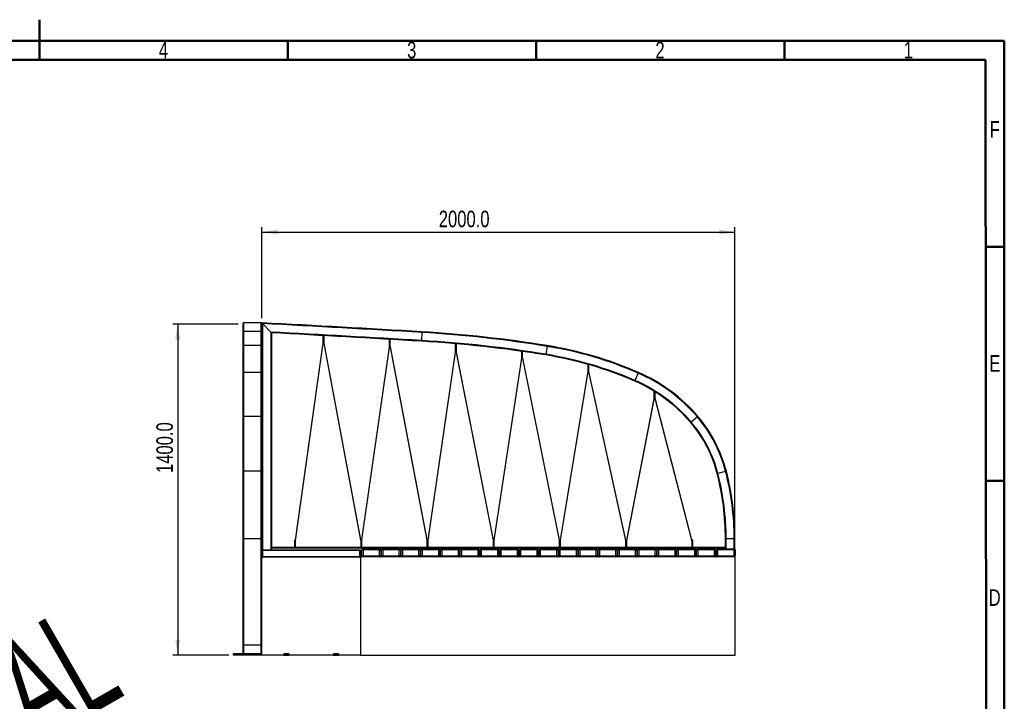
# Model space of a CAD drawing. Header units: millimetres. Extents: x 1 to 419, y 6 to 296.
# Tile 12 of 12: x 206 to 414, y 151 to 296. Entities that reach past the tile are written whole.
import ezdxf

# ---------------------------------------------------------------- set-up
doc = ezdxf.new("R2010")
doc.units = ezdxf.units.MM
doc.layers.add('FORMAT', color=7, linetype='Continuous')
doc.styles.add('SLDTEXTSTYLE0', font='TXT', dxfattribs={"width": 0.605})
doc.styles.add('SLDTEXTSTYLE1', font='TXT', dxfattribs={"width": 0.75})
doc.dimstyles.new('SLDDIMSTYLE0', dxfattribs={"dimtxt": 3.5, "dimasz": 3.302, "dimexe": 0, "dimexo": 0.0625, "dimgap": 0.875, "dimtad": 1, "dimdec": 1, "dimlfac": 20, "dimrnd": 1e-09, "dimzin": 4, "dimdsep": 46, "dimtxsty": 'SLDTEXTSTYLE1', "dimsah": 1, "dimcen": 0.09, "dimadec": 0, "dimazin": 1, "dimtfac": 1, "dimtdec": 1, "dimtofl": 0, "dimtmove": 0, "dimatfit": 3, "dimfxl": 0, "dimfrac": 2, "dimtolj": 1, "dimtzin": 12, "dimarcsym": 0})

# ---------------------------------------------------------------- blocks, each defined once
blk = doc.blocks.new('_D')
at = {"layer": 'FORMAT'}
for p, q in [((252.04, 231.16), (238.23, 231.16)), ((239.23, 231.16), (239.23, 161.16)), ((250.04, 161.16), (238.23, 161.16))]:
    blk.add_line(p, q, dxfattribs=at)
for points in [[(239.23, 231.16), (238.72, 227.86), (239.74, 227.86)], [(239.23, 161.16), (239.74, 164.46), (238.72, 164.46)]]:
    blk.add_solid(points, dxfattribs=at)
at = {"layer": 'FORMAT', "insert": (234.72, 199.66), "char_height": 3.5, "attachment_point": 1, "rotation": 90, "style": 'SLDTEXTSTYLE1'}
blk.add_mtext('1400.0', dxfattribs=at)
blk = doc.blocks.new('_D_1')
at = {"layer": 'FORMAT'}
for p, q in [((257.04, 232.43), (257.04, 251.61)), ((257.04, 250.61), (357.04, 250.61)), ((357.04, 186.62), (357.04, 251.61))]:
    blk.add_line(p, q, dxfattribs=at)
for points in [[(257.04, 250.61), (260.35, 250.1), (260.35, 251.12)], [(357.04, 250.61), (353.74, 251.12), (353.74, 250.1)]]:
    blk.add_solid(points, dxfattribs=at)
at = {"layer": 'FORMAT', "insert": (294.43, 255.12), "char_height": 3.5, "attachment_point": 1, "style": 'SLDTEXTSTYLE1'}
blk.add_mtext('2000.0', dxfattribs=at)

msp = doc.modelspace()

# ---------------------------------------------------------------- linework, layer by layer
at = {"color": 7, "linetype": 'Continuous', "lineweight": 50}
for p, q in [((210, 295.501), (210, 286.999)), ((6, 291), (414, 291)), ((210, 287), (210, 291)), ((262.5, 287), (262.5, 291)), ((315, 287), (315, 291)), ((367.5, 287), (367.5, 291)), ((414, 291), (414, 6)), ((10, 287), (410, 287)), ((410, 287), (410.328, 10)), ((410, 247.5), (414, 247.5)), ((410, 198), (414, 198))]:
    msp.add_line(p, q, dxfattribs=at)
at = {"color": 7, "linetype": 'Continuous', "lineweight": 25}
for p, q in [((253.0448, 231.3083), (253.0448, 231.2506)), ((253.0448, 231.3083), (253.0579, 231.3083)), ((253.0448, 229.4037), (253.0448, 231.2506)), ((253.1948, 229.5534), (253.1948, 231.4083)), ((256.8948, 231.4083), (253.1948, 231.4083)), ((256.8948, 229.5534), (256.8948, 231.4083)), ((257.0323, 231.3083), (257.0448, 231.3083)), ((257.0448, 231.4083), (257.0448, 231.2506)), ((257.0448, 231.3083), (257.0448, 231.2506)), ((257.0448, 229.4037), (257.0448, 231.2506)), ((258.8947, 229.4584), (257.1948, 231.2502)), ((257.1948, 231.2502), (257.1948, 183.4083)), ((253.0448, 226.4394), (253.0448, 229.4037)), ((253.1948, 226.5875), (253.1948, 229.5534)), ((256.8948, 229.5534), (253.1948, 229.5534)), ((256.8948, 226.5875), (256.8948, 229.5534)), ((257.0448, 226.4394), (257.0448, 229.4037)), ((258.8948, 229.4584), (258.8948, 183.4083)), ((259.0448, 229.3003), (259.0448, 183.9083)), ((290.878, 229.368), (290.7773, 227.671)), ((290.8869, 229.5177), (290.878, 229.368)), ((269.9224, 227.1205), (264.0868, 185.4754)), ((264.1535, 185.4164), (269.9974, 227.1205)), ((269.9198, 228.7136), (269.9198, 228.3124)), ((269.9198, 228.3124), (269.9198, 228.1703)), ((270.1698, 228.3124), (269.9198, 228.3124)), ((269.9198, 228.1703), (269.9198, 227.2814)), ((269.9224, 227.1205), (269.9974, 227.1205)), ((270.1928, 227.137), (270.1217, 227.1131)), ((270.1217, 227.1131), (277.8978, 185.4928)), ((270.1698, 228.3124), (270.1698, 228.6998)), ((270.1698, 228.1703), (270.1698, 228.3124)), ((270.1698, 227.2814), (270.1698, 228.1703)), ((277.9689, 185.5167), (270.1928, 227.137)), ((283.9198, 227.9227), (283.9198, 227.4873)), ((283.9198, 227.4873), (283.9198, 227.3421)), ((284.1698, 227.4873), (283.9198, 227.4873)), ((283.9198, 227.3421), (283.9198, 226.4564)), ((284.1698, 227.4873), (284.1698, 227.9082)), ((284.1698, 227.3421), (284.1698, 227.4873)), ((284.1698, 226.4564), (284.1698, 227.3421)), ((290.7773, 227.671), (290.7685, 227.5212)), ((297.9198, 226.9977), (297.9198, 226.4118)), ((298.1698, 226.4118), (298.1698, 226.9757)), ((253.0448, 220.783), (253.0448, 226.4394)), ((253.1948, 220.9205), (253.1948, 226.5875)), ((256.8948, 226.5875), (253.1948, 226.5875)), ((256.8948, 220.9205), (256.8948, 226.5875)), ((257.0448, 220.783), (257.0448, 226.4394)), ((283.9224, 226.3011), (278.0932, 185.5091)), ((278.1682, 185.5089), (283.9974, 226.3009)), ((283.9224, 226.3011), (283.9974, 226.3009)), ((284.1927, 226.3177), (284.1217, 226.2935)), ((284.1217, 226.2935), (291.8983, 185.4787)), ((291.9693, 185.5029), (284.1927, 226.3177)), ((297.9225, 225.1809), (292.0935, 185.4952)), ((292.1685, 185.4947), (297.9975, 225.1805)), ((297.9198, 226.4118), (297.9198, 226.2666)), ((298.1698, 226.4118), (297.9198, 226.4118)), ((297.9198, 226.2666), (297.9198, 225.3808)), ((297.9225, 225.1809), (297.9975, 225.1805)), ((298.1925, 225.1976), (298.1216, 225.1731)), ((298.1216, 225.1731), (305.8987, 185.4614)), ((298.1698, 226.2666), (298.1698, 226.4118)), ((298.1698, 225.3808), (298.1698, 226.2666)), ((305.9696, 185.4859), (298.1925, 225.1976)), ((311.9198, 225.3932), (311.9198, 225.1071)), ((311.9198, 225.1071), (311.9198, 224.9618)), ((312.1698, 225.1071), (311.9198, 225.1071)), ((311.9198, 224.9618), (311.9198, 224.0761)), ((312.1698, 225.1071), (312.1698, 225.3576)), ((312.1698, 224.9618), (312.1698, 225.1071)), ((312.1698, 224.0761), (312.1698, 224.9618)), ((317.3325, 226.4394), (317.0596, 224.7615)), ((317.3566, 226.5875), (317.3325, 226.4394)), ((311.9225, 223.9576), (306.0936, 185.4783)), ((306.1686, 185.4775), (311.9975, 223.9568)), ((311.9225, 223.9576), (311.9975, 223.9568)), ((311.9975, 223.9568), (311.9988, 223.9602)), ((312.1923, 223.9744), (312.1216, 223.9495)), ((312.1216, 223.9495), (319.901, 185.4327)), ((312.1614, 224.0309), (312.1698, 224.0761)), ((319.9718, 185.4576), (312.1923, 223.9744)), ((317.0596, 224.7615), (317.0355, 224.6134)), ((253.0448, 211.5067), (253.0448, 220.783)), ((256.8948, 220.9205), (253.1948, 220.9205)), ((253.1948, 211.6039), (253.1948, 220.9205)), ((256.8948, 211.6039), (256.8948, 220.9205)), ((257.0448, 211.5067), (257.0448, 220.783)), ((325.9227, 221.1283), (320.0988, 185.4692)), ((320.1706, 185.448), (325.9977, 221.1266)), ((325.9198, 222.6378), (325.9198, 222.3168)), ((325.9198, 222.3168), (325.9198, 222.1716)), ((326.1698, 222.3168), (325.9198, 222.3168)), ((325.9198, 222.1716), (325.9198, 221.2859)), ((325.9227, 221.1283), (325.9977, 221.1266)), ((326.1918, 221.1456), (326.1214, 221.1197)), ((326.1214, 221.1197), (333.9063, 185.3698)), ((326.1698, 222.3168), (326.1698, 222.5664)), ((326.1698, 222.1716), (326.1698, 222.3168)), ((326.1698, 221.2859), (326.1698, 222.1716)), ((333.9646, 185.4513), (326.1918, 221.1456)), ((336.5974, 220.783), (335.9199, 219.2238)), ((336.6572, 220.9205), (336.5974, 220.783)), ((335.9199, 219.2238), (335.8601, 219.0862)), ((339.9198, 216.9723), (339.9198, 216.3367)), ((340.1698, 216.3367), (340.1698, 216.8174)), ((339.9232, 215.3778), (334.114, 185.4594)), ((334.1748, 185.383), (339.9663, 215.2105)), ((339.9198, 216.3367), (339.9198, 216.1914)), ((340.1698, 216.3367), (339.9198, 216.3367)), ((339.9198, 216.1914), (339.9198, 215.3057)), ((340.1522, 215.2466), (347.9198, 185.2429)), ((340.1698, 216.1914), (340.1698, 216.3367)), ((340.1698, 215.3057), (340.1698, 216.1914)), ((340.1902, 215.3961), (340.1698, 215.4367)), ((340.1902, 215.3961), (340.1698, 215.3877)), ((347.9472, 185.4337), (340.1902, 215.3961)), ((253.0448, 200.0027), (253.0448, 211.5067)), ((253.1948, 200.0401), (253.1948, 211.6039)), ((256.8948, 211.6039), (253.1948, 211.6039)), ((256.8948, 200.0401), (256.8948, 211.6039)), ((257.0448, 200.0027), (257.0448, 211.5067)), ((347.8219, 210.4046), (347.7077, 210.3074)), ((349.1163, 211.5067), (347.8219, 210.4046)), ((349.2305, 211.6039), (349.1163, 211.5067)), ((253.0448, 185.7425), (253.0448, 200.0027)), ((253.1948, 185.7425), (253.1948, 200.0401)), ((256.8948, 200.0401), (253.1948, 200.0401)), ((256.8948, 185.7425), (256.8948, 200.0401)), ((257.0448, 185.7425), (257.0448, 200.0027)), ((355.0871, 200.0027), (353.4409, 199.5785)), ((355.2324, 200.0401), (355.0871, 200.0027)), ((353.4409, 199.5785), (353.2957, 199.5411)), ((253.1948, 185.7425), (253.0448, 185.7425)), ((253.0448, 163.2425), (253.0448, 185.7425)), ((256.8948, 185.7425), (253.1948, 185.7425)), ((253.1948, 163.2425), (253.1948, 185.7425)), ((256.8948, 163.2425), (256.8948, 185.7425)), ((257.0448, 185.7425), (256.8948, 185.7425)), ((257.0448, 181.6583), (257.0448, 185.7425)), ((263.9198, 185.3583), (263.9198, 184.4694)), ((264.1698, 184.4694), (264.1698, 185.3583)), ((277.9689, 185.5167), (277.8978, 185.4928)), ((277.9198, 185.3583), (277.9198, 184.4694)), ((278.0932, 185.5091), (278.1682, 185.5089)), ((278.1698, 184.4694), (278.1698, 185.3583)), ((291.9693, 185.5029), (291.8983, 185.4787)), ((291.9198, 185.3583), (291.9198, 184.4694)), ((292.0935, 185.4952), (292.1685, 185.4947)), ((292.1698, 184.4694), (292.1698, 185.3583)), ((305.9696, 185.4859), (305.8987, 185.4614)), ((305.9289, 185.405), (305.9198, 185.3583)), ((305.9198, 185.3583), (305.9198, 184.4694)), ((306.0936, 185.4783), (306.0919, 185.4736)), ((306.0936, 185.4783), (306.1686, 185.4775)), ((306.1698, 184.4694), (306.1698, 185.3583)), ((319.9673, 185.456), (319.901, 185.4327)), ((319.9227, 185.3848), (319.9198, 185.3583)), ((319.9198, 185.3583), (319.9198, 184.4694)), ((320.1296, 185.4489), (320.1706, 185.448)), ((320.1698, 184.4694), (320.1698, 185.3583)), ((333.9211, 185.3752), (333.9063, 185.3698)), ((333.9063, 185.3698), (333.9236, 185.3318)), ((333.9198, 185.3583), (333.9198, 184.4694)), ((334.1672, 185.3834), (334.1748, 185.383)), ((334.1698, 185.3583), (334.1698, 185.3617)), ((334.1698, 184.4694), (334.1698, 185.3583)), ((334.1704, 185.3658), (334.1748, 185.383)), ((347.9198, 185.3583), (347.9198, 184.4694)), ((348.1698, 184.4694), (348.1698, 185.3583)), ((355.0448, 183.9083), (355.0448, 185.7425)), ((355.1948, 185.7425), (355.0448, 185.7425)), ((356.8948, 185.7425), (355.1948, 185.7425)), ((355.1948, 183.6583), (355.1948, 185.7425)), ((357.0448, 185.7425), (356.8948, 185.7425)), ((356.8948, 183.657), (356.8948, 185.7425)), ((357.0448, 183.5868), (357.0448, 185.7425)), ((257.0448, 183.3083), (257.1448, 183.4083)), ((257.1448, 183.3083), (257.0448, 183.3083)), ((257.1448, 183.3083), (257.1448, 183.4083)), ((257.1448, 183.4083), (277.7698, 183.4083)), ((257.1448, 183.3083), (257.1448, 182.0083)), ((277.7698, 183.3083), (257.1448, 183.3083)), ((259.0448, 183.9083), (259.0448, 183.7583)), ((355.0448, 183.9083), (259.0448, 183.9083)), ((259.0448, 183.7583), (259.0448, 183.4083)), ((355.1948, 183.7583), (259.0448, 183.7583)), ((263.9198, 184.4694), (263.9198, 184.3273)), ((263.9198, 184.3273), (263.9198, 183.9083)), ((263.9198, 184.3273), (264.1698, 184.3273)), ((264.1698, 184.3273), (264.1698, 184.4694)), ((264.1698, 183.9083), (264.1698, 184.3273)), ((277.7698, 183.4083), (277.7698, 183.3083)), ((277.7698, 183.4083), (277.8698, 183.3083)), ((277.7698, 182.0083), (277.7698, 183.3083)), ((277.8698, 183.3083), (277.7698, 183.3083)), ((277.8698, 183.3083), (277.8698, 182.0083)), ((277.9198, 184.4694), (277.9198, 184.3273)), ((277.9198, 184.3273), (277.9198, 183.9083)), ((277.9198, 184.3273), (278.1698, 184.3273)), ((278.1698, 184.3273), (278.1698, 184.4694)), ((278.1698, 183.9083), (278.1698, 184.3273)), ((278.1698, 182.1583), (278.1698, 183.4083)), ((278.4198, 183.4083), (278.1698, 183.4083)), ((278.4198, 183.4083), (278.4198, 183.6583)), ((278.4198, 183.6583), (281.9198, 183.6583)), ((278.4198, 183.4083), (278.4198, 182.1583)), ((281.9198, 183.4083), (278.4198, 183.4083)), ((281.9198, 183.4083), (281.9198, 183.6583)), ((281.9198, 182.1583), (281.9198, 183.4083)), ((281.9198, 183.4083), (282.1698, 183.4083)), ((282.1698, 183.4083), (282.1698, 182.1583)), ((282.3337, 182.1583), (282.3337, 183.4083)), ((282.5837, 183.4083), (282.3337, 183.4083)), ((282.5837, 183.4083), (282.5837, 183.6583)), ((282.5837, 183.6583), (286.0837, 183.6583)), ((282.5837, 183.4083), (282.5837, 182.1583)), ((286.0837, 183.4083), (282.5837, 183.4083)), ((286.0837, 183.4083), (286.0837, 183.6583)), ((286.0837, 182.1583), (286.0837, 183.4083)), ((286.0837, 183.4083), (286.3337, 183.4083)), ((286.3337, 183.4083), (286.3337, 182.1583)), ((286.4976, 182.1583), (286.4976, 183.4083)), ((286.7476, 183.4083), (286.4976, 183.4083)), ((286.7476, 183.4083), (286.7476, 183.6583)), ((286.7476, 183.6583), (290.2476, 183.6583)), ((286.7476, 183.4083), (286.7476, 182.1583)), ((290.2476, 183.4083), (286.7476, 183.4083)), ((290.2476, 183.4083), (290.2476, 183.6583)), ((290.2476, 182.1583), (290.2476, 183.4083)), ((290.2476, 183.4083), (290.4976, 183.4083)), ((290.4976, 183.4083), (290.4976, 182.1583)), ((290.9115, 183.4083), (290.6615, 183.4083)), ((290.6615, 182.1583), (290.6615, 183.4083)), ((290.9115, 183.4083), (290.9115, 183.6583)), ((290.9115, 183.6583), (294.4115, 183.6583)), ((290.9115, 183.4083), (290.9115, 182.1583)), ((294.4115, 183.4083), (290.9115, 183.4083)), ((291.9198, 184.4694), (291.9198, 184.3273)), ((291.9198, 184.3273), (291.9198, 183.9083)), ((291.9198, 184.3273), (292.1698, 184.3273)), ((292.1698, 184.3273), (292.1698, 184.4694)), ((292.1698, 183.9083), (292.1698, 184.3273)), ((294.4115, 183.4083), (294.4115, 183.6583)), ((294.4115, 182.1583), (294.4115, 183.4083)), ((294.4115, 183.4083), (294.6615, 183.4083)), ((294.6615, 183.4083), (294.6615, 182.1583)), ((295.0754, 183.4083), (294.8254, 183.4083)), ((294.8254, 182.1583), (294.8254, 183.4083)), ((295.0754, 183.4083), (295.0754, 183.6583)), ((295.0754, 183.6583), (298.5754, 183.6583)), ((295.0754, 183.4083), (295.0754, 182.1583)), ((298.5754, 183.4083), (295.0754, 183.4083)), ((298.5754, 183.4083), (298.5754, 183.6583)), ((298.5754, 182.1583), (298.5754, 183.4083)), ((298.5754, 183.4083), (298.8254, 183.4083)), ((298.8254, 183.4083), (298.8254, 182.1583)), ((298.9893, 182.1583), (298.9893, 183.4083)), ((299.2393, 183.4083), (298.9893, 183.4083)), ((299.2393, 183.4083), (299.2393, 183.6583)), ((299.2393, 183.6583), (302.7393, 183.6583)), ((302.7393, 183.4083), (299.2393, 183.4083)), ((299.2393, 183.4083), (299.2393, 182.1583)), ((302.7393, 183.4083), (302.7393, 183.6583)), ((302.7393, 183.4083), (302.9893, 183.4083)), ((302.7393, 182.1583), (302.7393, 183.4083)), ((302.9893, 183.4083), (302.9893, 182.1583)), ((303.1532, 182.1583), (303.1532, 183.4083)), ((303.4032, 183.4083), (303.1532, 183.4083)), ((303.4032, 183.4083), (303.4032, 183.6583)), ((303.4032, 183.6583), (306.9032, 183.6583)), ((303.4032, 183.4083), (303.4032, 182.1583)), ((306.9032, 183.4083), (303.4032, 183.4083)), ((305.9198, 184.4694), (305.9198, 184.3273)), ((305.9198, 184.3273), (305.9198, 183.9083)), ((305.9198, 184.3273), (306.1698, 184.3273)), ((306.1698, 184.3273), (306.1698, 184.4694)), ((306.1698, 183.9083), (306.1698, 184.3273)), ((306.9032, 183.4083), (306.9032, 183.6583)), ((306.9032, 182.1583), (306.9032, 183.4083)), ((306.9032, 183.4083), (307.1532, 183.4083)), ((307.1532, 183.4083), (307.1532, 182.1583)), ((307.5671, 183.4083), (307.3171, 183.4083)), ((307.3171, 182.1583), (307.3171, 183.4083)), ((307.5671, 183.4083), (307.5671, 183.6583)), ((307.5671, 183.6583), (311.0671, 183.6583)), ((311.0671, 183.4083), (307.5671, 183.4083)), ((307.5671, 183.4083), (307.5671, 182.1583)), ((311.0671, 183.4083), (311.0671, 183.6583)), ((311.0671, 183.4083), (311.3171, 183.4083)), ((311.0671, 182.1583), (311.0671, 183.4083)), ((311.3171, 183.4083), (311.3171, 182.1583)), ((311.7309, 183.4083), (311.4809, 183.4083)), ((311.4809, 182.1583), (311.4809, 183.4083)), ((311.7309, 183.4083), (311.7309, 183.6583)), ((311.7309, 183.6583), (315.2309, 183.6583)), ((315.2309, 183.4083), (311.7309, 183.4083)), ((311.7309, 183.4083), (311.7309, 182.1583)), ((315.2309, 183.4083), (315.2309, 183.6583)), ((315.2309, 182.1583), (315.2309, 183.4083)), ((315.2309, 183.4083), (315.4809, 183.4083)), ((315.4809, 183.4083), (315.4809, 182.1583)), ((315.8948, 183.4083), (315.6448, 183.4083)), ((315.6448, 182.1583), (315.6448, 183.4083)), ((315.8948, 183.4083), (315.8948, 183.6583)), ((315.8948, 183.6583), (319.3948, 183.6583)), ((319.3948, 183.4083), (315.8948, 183.4083)), ((315.8948, 183.4083), (315.8948, 182.1583)), ((319.3948, 183.4083), (319.3948, 183.6583)), ((319.3948, 182.1583), (319.3948, 183.4083)), ((319.3948, 183.4083), (319.6448, 183.4083)), ((319.6448, 183.4083), (319.6448, 182.1583)), ((319.8087, 182.1583), (319.8087, 183.4083)), ((320.0587, 183.4083), (319.8087, 183.4083)), ((319.9198, 184.4694), (319.9198, 184.3273)), ((319.9198, 184.3273), (319.9198, 183.9083)), ((319.9198, 184.3273), (320.1698, 184.3273)), ((320.0587, 183.4083), (320.0587, 183.6583)), ((320.0587, 183.6583), (323.5587, 183.6583)), ((323.5587, 183.4083), (320.0587, 183.4083)), ((320.0587, 183.4083), (320.0587, 182.1583)), ((320.1698, 184.3273), (320.1698, 184.4694)), ((320.1698, 183.9083), (320.1698, 184.3273)), ((323.5587, 183.4083), (323.5587, 183.6583)), ((323.5587, 182.1583), (323.5587, 183.4083)), ((323.5587, 183.4083), (323.8087, 183.4083)), ((323.8087, 183.4083), (323.8087, 182.1583)), ((323.9726, 182.1583), (323.9726, 183.4083)), ((324.2226, 183.4083), (323.9726, 183.4083)), ((324.2226, 183.4083), (324.2226, 183.6583)), ((324.2226, 183.6583), (327.7226, 183.6583)), ((324.2226, 183.4083), (324.2226, 182.1583)), ((327.7226, 183.4083), (324.2226, 183.4083)), ((327.7226, 183.4083), (327.7226, 183.6583)), ((327.7226, 183.4083), (327.9726, 183.4083)), ((327.7226, 182.1583), (327.7226, 183.4083)), ((327.9726, 183.4083), (327.9726, 182.1583)), ((328.3865, 183.4083), (328.1365, 183.4083)), ((328.1365, 182.1583), (328.1365, 183.4083)), ((328.3865, 183.4083), (328.3865, 183.6583)), ((328.3865, 183.6583), (331.8865, 183.6583)), ((331.8865, 183.4083), (328.3865, 183.4083)), ((328.3865, 183.4083), (328.3865, 182.1583)), ((331.8865, 183.4083), (331.8865, 183.6583)), ((331.8865, 182.1583), (331.8865, 183.4083)), ((331.8865, 183.4083), (332.1365, 183.4083)), ((332.1365, 183.4083), (332.1365, 182.1583)), ((332.3004, 182.1583), (332.3004, 183.4083)), ((332.5504, 183.4083), (332.3004, 183.4083)), ((332.5504, 183.4083), (332.5504, 183.6583)), ((332.5504, 183.6583), (336.0504, 183.6583)), ((332.5504, 183.4083), (332.5504, 182.1583)), ((336.0504, 183.4083), (332.5504, 183.4083)), ((333.9198, 184.4694), (333.9198, 184.3273)), ((333.9198, 184.3273), (333.9198, 183.9083)), ((333.9198, 184.3273), (334.1698, 184.3273)), ((334.1698, 184.3273), (334.1698, 184.4694)), ((334.1698, 183.9083), (334.1698, 184.3273)), ((336.0504, 183.4083), (336.0504, 183.6583)), ((336.0504, 182.1583), (336.0504, 183.4083)), ((336.0504, 183.4083), (336.3004, 183.4083)), ((336.3004, 183.4083), (336.3004, 182.1583)), ((336.4643, 182.1583), (336.4643, 183.4083)), ((336.7143, 183.4083), (336.4643, 183.4083)), ((336.7143, 183.4083), (336.7143, 183.6583)), ((336.7143, 183.6583), (340.2143, 183.6583)), ((336.7143, 183.4083), (336.7143, 182.1583)), ((340.2143, 183.4083), (336.7143, 183.4083)), ((340.2143, 183.4083), (340.2143, 183.6583)), ((340.2143, 182.1583), (340.2143, 183.4083)), ((340.2143, 183.4083), (340.4643, 183.4083)), ((340.4643, 183.4083), (340.4643, 182.1583)), ((340.6282, 182.1583), (340.6282, 183.4083)), ((340.8782, 183.4083), (340.6282, 183.4083)), ((340.8782, 183.4083), (340.8782, 183.6583)), ((340.8782, 183.6583), (344.3782, 183.6583)), ((340.8782, 183.4083), (340.8782, 182.1583)), ((344.3782, 183.4083), (340.8782, 183.4083)), ((344.3782, 183.4083), (344.3782, 183.6583)), ((344.3782, 182.1583), (344.3782, 183.4083)), ((344.3782, 183.4083), (344.6282, 183.4083)), ((344.6282, 183.4083), (344.6282, 182.1583)), ((345.0421, 183.4083), (344.7921, 183.4083)), ((344.7921, 182.1583), (344.7921, 183.4083)), ((345.0421, 183.4083), (345.0421, 183.6583)), ((345.0421, 183.6583), (348.5421, 183.6583)), ((345.0421, 183.4083), (345.0421, 182.1583)), ((348.5421, 183.4083), (345.0421, 183.4083)), ((347.9198, 184.4694), (347.9198, 184.3273)), ((347.9198, 184.3273), (347.9198, 183.9083)), ((347.9198, 184.3273), (348.1698, 184.3273)), ((348.1698, 184.3273), (348.1698, 184.4694)), ((348.1698, 183.9083), (348.1698, 184.3273)), ((348.5421, 183.4083), (348.5421, 183.6583)), ((348.5421, 183.4083), (348.7921, 183.4083)), ((348.5421, 182.1583), (348.5421, 183.4083)), ((348.7921, 183.4083), (348.7921, 182.1583)), ((349.2059, 183.4083), (348.9559, 183.4083)), ((348.9559, 182.1583), (348.9559, 183.4083)), ((349.2059, 183.4083), (349.2059, 183.6583)), ((349.2059, 183.6583), (352.7059, 183.6583)), ((349.2059, 183.4083), (349.2059, 182.1583)), ((352.7059, 183.4083), (349.2059, 183.4083)), ((352.7059, 183.4083), (352.7059, 183.6583)), ((352.7059, 182.1583), (352.7059, 183.4083)), ((352.7059, 183.4083), (352.9559, 183.4083)), ((352.9559, 183.4083), (352.9559, 182.1583)), ((353.1198, 182.1583), (353.1198, 183.4083)), ((353.3698, 183.4083), (353.1198, 183.4083)), ((353.3698, 183.4083), (353.3698, 183.6583)), ((353.3698, 183.6583), (356.8698, 183.6583)), ((353.3698, 183.4083), (353.3698, 182.1583)), ((356.8698, 183.4083), (353.3698, 183.4083)), ((355.0448, 183.9083), (355.1948, 183.7583)), ((355.1948, 183.6583), (355.1948, 183.7583)), ((356.8698, 183.4083), (356.8698, 183.6583)), ((356.8698, 182.1583), (356.8698, 183.4083)), ((356.8698, 183.4083), (357.1198, 183.4083)), ((357.1198, 183.4083), (357.1198, 182.1583)), ((257.1448, 181.9083), (257.0448, 182.0083)), ((257.1448, 182.0083), (257.0448, 182.0083)), ((257.0448, 161.1583), (257.0448, 181.6583)), ((257.1448, 181.9083), (257.1448, 182.0083)), ((257.1448, 182.0083), (277.7698, 182.0083)), ((257.1948, 181.9083), (257.1448, 181.9083)), ((257.2948, 181.9083), (277.6198, 181.9083)), ((277.8698, 182.0083), (277.7698, 182.0083)), ((277.7698, 182.0083), (277.7698, 181.9083)), ((277.8698, 182.0083), (277.7698, 181.9083)), ((277.8698, 181.9083), (277.7698, 181.9083)), ((278.1907, 182.0583), (277.8698, 182.0583)), ((277.8698, 181.9083), (277.8698, 181.7583)), ((357.1198, 181.9083), (277.8698, 181.9083)), ((277.8698, 181.6583), (277.8698, 161.1583)), ((278.1698, 182.1583), (278.4198, 182.1583)), ((278.4198, 182.1583), (281.9198, 182.1583)), ((278.4198, 181.9083), (278.4198, 182.1583)), ((282.1698, 182.1583), (281.9198, 182.1583)), ((281.9198, 181.9083), (281.9198, 182.1583)), ((282.3546, 182.0583), (282.149, 182.0583)), ((282.3337, 182.1583), (282.5837, 182.1583)), ((282.5837, 181.9083), (282.5837, 182.1583)), ((282.5837, 182.1583), (286.0837, 182.1583)), ((286.3337, 182.1583), (286.0837, 182.1583)), ((286.0837, 181.9083), (286.0837, 182.1583)), ((286.5185, 182.0583), (286.3129, 182.0583)), ((286.4976, 182.1583), (286.7476, 182.1583)), ((286.7476, 181.9083), (286.7476, 182.1583)), ((286.7476, 182.1583), (290.2476, 182.1583)), ((290.2476, 181.9083), (290.2476, 182.1583)), ((290.4976, 182.1583), (290.2476, 182.1583)), ((290.6824, 182.0583), (290.4767, 182.0583)), ((290.6615, 182.1583), (290.9115, 182.1583)), ((290.9115, 181.9083), (290.9115, 182.1583)), ((290.9115, 182.1583), (294.4115, 182.1583)), ((294.6615, 182.1583), (294.4115, 182.1583)), ((294.4115, 181.9083), (294.4115, 182.1583)), ((294.8463, 182.0583), (294.6406, 182.0583)), ((294.8254, 182.1583), (295.0754, 182.1583)), ((295.0754, 182.1583), (298.5754, 182.1583)), ((295.0754, 181.9083), (295.0754, 182.1583)), ((298.5754, 181.9083), (298.5754, 182.1583)), ((298.8254, 182.1583), (298.5754, 182.1583)), ((299.0102, 182.0583), (298.8045, 182.0583)), ((298.9893, 182.1583), (299.2393, 182.1583)), ((299.2393, 181.9083), (299.2393, 182.1583)), ((299.2393, 182.1583), (302.7393, 182.1583)), ((302.7393, 181.9083), (302.7393, 182.1583)), ((302.9893, 182.1583), (302.7393, 182.1583)), ((303.174, 182.0583), (302.9684, 182.0583)), ((303.1532, 182.1583), (303.4032, 182.1583)), ((303.4032, 182.1583), (306.9032, 182.1583)), ((303.4032, 181.9083), (303.4032, 182.1583)), ((306.9032, 181.9083), (306.9032, 182.1583)), ((307.1532, 182.1583), (306.9032, 182.1583)), ((307.3379, 182.0583), (307.1323, 182.0583)), ((307.3171, 182.1583), (307.5671, 182.1583)), ((307.5671, 181.9083), (307.5671, 182.1583)), ((307.5671, 182.1583), (311.0671, 182.1583)), ((311.0671, 181.9083), (311.0671, 182.1583)), ((311.3171, 182.1583), (311.0671, 182.1583)), ((311.5018, 182.0583), (311.2962, 182.0583)), ((311.4809, 182.1583), (311.7309, 182.1583)), ((311.7309, 182.1583), (315.2309, 182.1583)), ((311.7309, 181.9083), (311.7309, 182.1583)), ((315.4809, 182.1583), (315.2309, 182.1583)), ((315.2309, 181.9083), (315.2309, 182.1583)), ((315.6657, 182.0583), (315.4601, 182.0583)), ((315.6448, 182.1583), (315.8948, 182.1583)), ((315.8948, 181.9083), (315.8948, 182.1583)), ((315.8948, 182.1583), (319.3948, 182.1583)), ((319.3948, 181.9083), (319.3948, 182.1583)), ((319.6448, 182.1583), (319.3948, 182.1583)), ((319.8296, 182.0583), (319.624, 182.0583)), ((319.8087, 182.1583), (320.0587, 182.1583)), ((320.0587, 181.9083), (320.0587, 182.1583)), ((320.0587, 182.1583), (323.5587, 182.1583)), ((323.5587, 181.9083), (323.5587, 182.1583)), ((323.8087, 182.1583), (323.5587, 182.1583)), ((323.9935, 182.0583), (323.7879, 182.0583)), ((323.9726, 182.1583), (324.2226, 182.1583)), ((324.2226, 182.1583), (327.7226, 182.1583)), ((324.2226, 181.9083), (324.2226, 182.1583)), ((327.7226, 181.9083), (327.7226, 182.1583)), ((327.9726, 182.1583), (327.7226, 182.1583)), ((328.1574, 182.0583), (327.9517, 182.0583)), ((328.1365, 182.1583), (328.3865, 182.1583)), ((328.3865, 181.9083), (328.3865, 182.1583)), ((328.3865, 182.1583), (331.8865, 182.1583)), ((332.1365, 182.1583), (331.8865, 182.1583)), ((331.8865, 181.9083), (331.8865, 182.1583)), ((332.3213, 182.0583), (332.1156, 182.0583)), ((332.3004, 182.1583), (332.5504, 182.1583)), ((332.5504, 182.1583), (336.0504, 182.1583)), ((332.5504, 181.9083), (332.5504, 182.1583)), ((336.0504, 181.9083), (336.0504, 182.1583)), ((336.3004, 182.1583), (336.0504, 182.1583)), ((336.4852, 182.0583), (336.2795, 182.0583)), ((336.4643, 182.1583), (336.7143, 182.1583)), ((336.7143, 181.9083), (336.7143, 182.1583)), ((336.7143, 182.1583), (340.2143, 182.1583)), ((340.2143, 181.9083), (340.2143, 182.1583)), ((340.4643, 182.1583), (340.2143, 182.1583)), ((340.649, 182.0583), (340.4434, 182.0583)), ((340.6282, 182.1583), (340.8782, 182.1583)), ((340.8782, 182.1583), (344.3782, 182.1583)), ((340.8782, 181.9083), (340.8782, 182.1583)), ((344.3782, 181.9083), (344.3782, 182.1583)), ((344.6282, 182.1583), (344.3782, 182.1583)), ((344.8129, 182.0583), (344.6073, 182.0583)), ((344.7921, 182.1583), (345.0421, 182.1583)), ((345.0421, 182.1583), (348.5421, 182.1583)), ((345.0421, 181.9083), (345.0421, 182.1583)), ((348.7921, 182.1583), (348.5421, 182.1583)), ((348.5421, 181.9083), (348.5421, 182.1583)), ((348.9768, 182.0583), (348.7712, 182.0583)), ((348.9559, 182.1583), (349.2059, 182.1583)), ((349.2059, 182.1583), (352.7059, 182.1583)), ((349.2059, 181.9083), (349.2059, 182.1583)), ((352.9559, 182.1583), (352.7059, 182.1583)), ((352.7059, 181.9083), (352.7059, 182.1583)), ((353.1407, 182.0583), (352.9351, 182.0583)), ((353.1198, 182.1583), (353.3698, 182.1583)), ((353.3698, 181.9083), (353.3698, 182.1583)), ((353.3698, 182.1583), (356.8698, 182.1583)), ((356.8698, 181.9083), (356.8698, 182.1583)), ((357.1198, 182.1583), (356.8698, 182.1583)), ((356.8948, 181.9083), (356.8948, 181.9095)), ((357.0448, 181.9083), (357.0448, 181.9797)), ((357.1198, 161.1583), (357.1198, 181.9083)), ((253.0448, 161.5583), (253.0448, 163.2425)), ((253.1948, 163.2425), (253.0448, 163.2425)), ((253.1948, 161.4083), (253.1948, 163.2425)), ((256.8948, 163.2425), (253.1948, 163.2425)), ((256.8948, 161.4083), (256.8948, 163.2425)), ((257.0448, 163.2425), (256.8948, 163.2425)), ((251.0448, 161.1583), (251.0448, 161.4083)), ((251.5448, 161.4083), (251.0448, 161.4083)), ((251.5448, 161.1583), (251.0448, 161.1583)), ((251.5448, 161.1583), (251.5448, 161.4083)), ((253.1948, 161.4083), (251.5448, 161.4083)), ((257.0448, 161.1583), (251.5448, 161.1583)), ((253.0448, 161.4083), (253.0448, 161.5583)), ((256.8948, 161.4083), (253.1948, 161.4083)), ((257.0448, 161.4083), (256.8948, 161.4083)), ((261.6823, 161.1583), (257.0448, 161.1583)), ((261.6823, 161.4583), (261.6823, 161.1583)), ((262.7323, 161.4583), (261.6823, 161.4583)), ((261.6823, 161.1583), (261.7073, 161.1583)), ((261.7073, 161.4583), (262.7073, 161.4583)), ((261.7073, 161.4583), (261.7073, 161.1583)), ((261.7073, 161.1583), (262.7073, 161.1583)), ((262.7073, 161.4583), (262.7073, 161.1583)), ((262.7073, 161.1583), (262.7323, 161.1583)), ((262.7323, 161.1583), (262.7323, 161.4583)), ((272.1823, 161.1583), (262.7323, 161.1583)), ((273.2323, 161.4583), (272.1823, 161.4583)), ((272.1823, 161.4583), (272.1823, 161.1583)), ((272.1823, 161.1583), (272.2073, 161.1583)), ((272.2073, 161.4583), (272.2073, 161.1583)), ((272.2073, 161.4583), (273.2073, 161.4583)), ((272.2073, 161.1583), (273.2073, 161.1583)), ((273.2073, 161.4583), (273.2073, 161.1583)), ((273.2073, 161.1583), (273.2323, 161.1583)), ((273.2323, 161.1583), (273.2323, 161.4583)), ((277.8698, 161.1583), (273.2323, 161.1583)), ((277.8698, 161.1583), (357.1198, 161.1583))]:
    msp.add_line(p, q, dxfattribs=at)
at = {"color": 7, "linetype": 'Continuous', "lineweight": 25, "flags": 128}
for points in [[(269.9198, 227.2814), (269.9294, 227.2336), (269.9544, 227.1951)], [(270.0228, 227.1584), (270.0448, 227.1564), (270.084, 227.1627)], [(270.1476, 227.2103), (270.1603, 227.2336), (270.1698, 227.2814)], [(283.9198, 226.4564), (283.9294, 226.4085), (283.9521, 226.3725)], [(284.0175, 226.3344), (284.0448, 226.3314), (284.0907, 226.3401)], [(284.1497, 226.3884), (284.1603, 226.4085), (284.1698, 226.4564)], [(311.9198, 224.0761), (311.9294, 224.0283), (311.9386, 224.0103)], [(325.9198, 221.2859), (325.9294, 221.2381), (325.9543, 221.1997)], [(326.0225, 221.1629), (326.0448, 221.1609), (326.0866, 221.1681)], [(326.1476, 221.2147), (326.1603, 221.2381), (326.1698, 221.2859)], [(253.1948, 211.6039), (253.1656, 211.6021), (253.1374, 211.5965), (253.1115, 211.5875), (253.0888, 211.5754), (253.0701, 211.5607), (253.0563, 211.5439), (253.0477, 211.5257), (253.0448, 211.5067)], [(257.0448, 211.5067), (257.042, 211.5257), (257.0334, 211.5439), (257.0196, 211.5607), (257.0009, 211.5754), (256.9782, 211.5875), (256.9522, 211.5965), (256.9241, 211.6021), (256.8948, 211.6039)], [(264.1698, 185.3583), (264.1603, 185.4061), (264.155, 185.4173)], [(277.9385, 185.424), (277.9294, 185.4061), (277.9198, 185.3583)], [(278.1698, 185.3583), (278.1603, 185.4061), (278.14, 185.4393)], [(291.9339, 185.4158), (291.9294, 185.4061), (291.9198, 185.3583)], [(292.1698, 185.3583), (292.1603, 185.4061), (292.1456, 185.4323)], [(306.1698, 185.3583), (306.1603, 185.4061), (306.1516, 185.4233)], [(320.1698, 185.3583), (320.1603, 185.4061), (320.1591, 185.4089)]]:
    msp.add_lwpolyline(points, dxfattribs=at)
at = {"color": 7, "linetype": 'Continuous', "lineweight": 25}
for centre, radius, start, end in [((-0.3486, -4679.9516), 4918.1, 86.6051252, 87), ((-0.3486, -4679.9516), 4917.95, 86.6051252, 86.9981585), ((253.1947, 229.4036), 0.1499, 89.953644, 179.953569), ((256.895, 229.4036), 0.1499, 0.046431, 90.046356), ((-0.3486, -4679.9516), 4916.25, 86.6051252, 86.9772804), ((-0.3486, -4679.9516), 4916.1, 86.6051252, 86.9754367), ((275.4194, -31.2239), 261.05, 80.760828, 86.605125), ((275.4194, -31.2239), 261.2, 80.760828, 86.605125), ((270.0448, 228.1682), 0.125, 0.961516, 179.038484), ((284.0448, 227.3394), 0.125, 1.241041, 178.758959), ((275.4194, -31.2239), 259.2, 80.760828, 86.605125), ((275.4194, -31.2239), 259.35, 80.760828, 86.605125), ((253.1939, 226.4384), 0.149, 89.628364, 179.623479), ((256.8958, 226.4384), 0.149, 0.376521, 90.371636), ((298.0448, 226.2638), 0.125, 1.241041, 178.758959), ((298.0448, 225.3808), 0.125, 180, 237.54303), ((298.0448, 225.3808), 0.125, 309.310561, 0), ((312.0448, 224.9586), 0.125, 1.487797, 178.512203), ((304.3355, 146.5396), 80.95, 66.513038, 80.760828), ((304.3355, 146.5396), 81.1, 66.513038, 80.760828), ((312.0448, 224.0761), 0.125, 248.329988, 303.501055), ((304.3355, 146.5396), 79.1, 66.513038, 80.760828), ((304.3355, 146.5396), 79.25, 66.513038, 80.760828), ((253.1889, 220.7765), 0.1442, 87.632517, 177.418515), ((256.9008, 220.7765), 0.1442, 2.581485, 92.367483), ((326.0448, 222.1684), 0.125, 1.487797, 178.512203), ((322.8477, 189.1413), 34.5, 40.41152, 66.513038), ((322.8477, 189.1413), 34.65, 40.41152, 66.513038), ((322.8477, 189.1413), 32.65, 40.41152, 66.513038), ((322.8477, 189.1413), 32.8, 40.41152, 66.513038), ((340.0448, 216.1882), 0.125, 1.487797, 178.512203), ((340.0448, 215.3057), 0.125, 230.559347, 331.145911), ((327.1497, 192.804), 27, 14.44921, 40.41152), ((327.1497, 192.804), 27.15, 14.44921, 40.41152), ((327.1497, 192.804), 28.85, 14.44921, 40.41152), ((327.1497, 192.804), 29, 14.44921, 40.41152), ((253.1597, 199.8618), 0.1818, 78.846613, 129.174282), ((256.93, 199.8618), 0.1818, 50.825718, 101.153387), ((299.7448, 185.7425), 57.15, 0, 14.44921), ((299.7448, 185.7425), 57.3, 0, 14.44921), ((299.7448, 185.7425), 55.3, 0, 14.44921), ((299.7448, 185.7425), 55.45, 0, 14.44921), ((264.0448, 185.3583), 0.125, 70.317149, 180), ((278.0448, 185.3583), 0.125, 76.099393, 113.718935), ((292.0448, 185.3583), 0.125, 71.342239, 118.493232), ((306.0448, 185.3583), 0.125, 67.779057, 122.750377), ((320.0448, 185.3583), 0.125, 63.986198, 126.479064), ((334.0448, 185.3583), 0.125, 55.654059, 130.721871), ((348.0448, 185.3583), 0.125, 0, 142.383824), ((264.0448, 184.4719), 0.125, 181.152727, 358.847273), ((278.0448, 184.4715), 0.125, 180.961516, 359.038484), ((278.4198, 183.4083), 0.25, 90, 180), ((281.9198, 183.4083), 0.25, 0, 90), ((282.5837, 183.4083), 0.25, 90, 180), ((286.0837, 183.4083), 0.25, 0, 90), ((286.7476, 183.4083), 0.25, 90, 180), ((290.2476, 183.4083), 0.25, 0, 90), ((290.9115, 183.4083), 0.25, 90, 180), ((292.0448, 184.4715), 0.125, 180.961516, 359.038484), ((294.4115, 183.4083), 0.25, 0, 90), ((295.0754, 183.4083), 0.25, 90, 180), ((298.5754, 183.4083), 0.25, 0, 90), ((299.2393, 183.4083), 0.25, 90, 180), ((302.7393, 183.4083), 0.25, 0, 90), ((303.4032, 183.4083), 0.25, 90, 180), ((306.0448, 184.4719), 0.125, 181.152727, 358.847273), ((306.9032, 183.4083), 0.25, 0, 90), ((307.5671, 183.4083), 0.25, 90, 180), ((311.0671, 183.4083), 0.25, 0, 90), ((311.7309, 183.4083), 0.25, 90, 180), ((315.2309, 183.4083), 0.25, 0, 90), ((315.8948, 183.4083), 0.25, 90, 180), ((319.3948, 183.4083), 0.25, 0, 90), ((320.0587, 183.4083), 0.25, 90, 180), ((320.0448, 184.4719), 0.125, 181.152727, 358.847273), ((323.5587, 183.4083), 0.25, 0, 90), ((324.2226, 183.4083), 0.25, 90, 180), ((327.7226, 183.4083), 0.25, 0, 90), ((328.3865, 183.4083), 0.25, 90, 180), ((331.8865, 183.4083), 0.25, 0, 90), ((332.5504, 183.4083), 0.25, 90, 180), ((334.0448, 184.4719), 0.125, 181.152727, 358.847273), ((336.0504, 183.4083), 0.25, 0, 90), ((336.7143, 183.4083), 0.25, 90, 180), ((340.2143, 183.4083), 0.25, 0, 90), ((340.8782, 183.4083), 0.25, 90, 180), ((344.3782, 183.4083), 0.25, 0, 90), ((345.0421, 183.4083), 0.25, 90, 180), ((348.0448, 184.4719), 0.125, 181.152727, 358.847273), ((348.5421, 183.4083), 0.25, 0, 90), ((349.2059, 183.4083), 0.25, 90, 180), ((352.7059, 183.4083), 0.25, 0, 90), ((353.3698, 183.4083), 0.25, 90, 180), ((356.8698, 183.4083), 0.25, 0, 90), ((257.1948, 181.7583), 0.15, 90, 180), ((257.2948, 181.6583), 0.25, 90, 180), ((277.6198, 181.6583), 0.25, 0, 90), ((277.7198, 181.7583), 0.15, 0, 90), ((278.4198, 182.1583), 0.25, 180, 270), ((281.9198, 182.1583), 0.25, 270, 0), ((282.5837, 182.1583), 0.25, 180, 270), ((286.0837, 182.1583), 0.25, 270, 0), ((286.7476, 182.1583), 0.25, 180, 270), ((290.2476, 182.1583), 0.25, 270, 0), ((290.9115, 182.1583), 0.25, 180, 270), ((294.4115, 182.1583), 0.25, 270, 0), ((295.0754, 182.1583), 0.25, 180, 270), ((298.5754, 182.1583), 0.25, 270, 0), ((299.2393, 182.1583), 0.25, 180, 270), ((302.7393, 182.1583), 0.25, 270, 0), ((303.4032, 182.1583), 0.25, 180, 270), ((306.9032, 182.1583), 0.25, 270, 0), ((307.5671, 182.1583), 0.25, 180, 270), ((311.0671, 182.1583), 0.25, 270, 0), ((311.7309, 182.1583), 0.25, 180, 270), ((315.2309, 182.1583), 0.25, 270, 0), ((315.8948, 182.1583), 0.25, 180, 270), ((319.3948, 182.1583), 0.25, 270, 0), ((320.0587, 182.1583), 0.25, 180, 270), ((323.5587, 182.1583), 0.25, 270, 0), ((324.2226, 182.1583), 0.25, 180, 270), ((327.7226, 182.1583), 0.25, 270, 0), ((328.3865, 182.1583), 0.25, 180, 270), ((331.8865, 182.1583), 0.25, 270, 0), ((332.5504, 182.1583), 0.25, 180, 270), ((336.0504, 182.1583), 0.25, 270, 0), ((336.7143, 182.1583), 0.25, 180, 270), ((340.2143, 182.1583), 0.25, 270, 0), ((340.8782, 182.1583), 0.25, 180, 270), ((344.3782, 182.1583), 0.25, 270, 0), ((345.0421, 182.1583), 0.25, 180, 270), ((348.5421, 182.1583), 0.25, 270, 0), ((349.2059, 182.1583), 0.25, 180, 270), ((352.7059, 182.1583), 0.25, 270, 0), ((353.3698, 182.1583), 0.25, 180, 270), ((356.8698, 182.1583), 0.25, 270, 0), ((253.1948, 161.5583), 0.15, 180, 270), ((256.8948, 161.5583), 0.15, 270, 0)]:
    msp.add_arc(centre, radius, start, end, dxfattribs=at)
for points, knots in [([(253.1948, 231.4083), (253.1853, 231.4077), (253.1625, 231.4063), (253.1263, 231.393), (253.0884, 231.3657), (253.0541, 231.3175), (253.0449, 231.2756), (253.0448, 231.2507), (253.0448, 231.2506)], [0, 0, 0, 0, 0.09886222, 0.23503964, 0.40843046, 0.64430363, 0.99810964, 1, 1, 1, 1]), ([(257.0448, 231.2506), (257.0448, 231.2507), (257.0448, 231.2756), (257.0355, 231.3175), (257.0012, 231.3657), (256.9633, 231.393), (256.9272, 231.4063), (256.9044, 231.4077), (256.8948, 231.4083)], [0, 0, 0, 0, 0.00189036, 0.35569637, 0.59156954, 0.76496036, 0.90113778, 1, 1, 1, 1]), ([(257.0448, 231.4083), (257.0454, 231.4077), (257.0467, 231.4063), (257.0594, 231.393), (257.0853, 231.3657), (257.1311, 231.3173), (257.171, 231.2753), (257.1947, 231.2503), (257.1948, 231.2502)], [0, 0, 0, 0, 0.09879206, 0.23473224, 0.40795635, 0.64365592, 0.99811113, 1, 1, 1, 1]), ([(259.0448, 229.3003), (259.0438, 229.3014), (259.0417, 229.3035), (259.0249, 229.3213), (258.9934, 229.3545), (258.9474, 229.403), (258.9116, 229.4407), (258.895, 229.4583), (258.8948, 229.4584)], [0, 0, 0, 0, 0.13540508, 0.27016173, 0.4636343, 0.75053091, 0.99811186, 1, 1, 1, 1]), ([(269.9551, 227.1957), (269.9498, 227.189), (269.9383, 227.1746), (269.9271, 227.1487), (269.9239, 227.1297), (269.9224, 227.1205)], [0, 0, 0, 0, 0.306378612, 0.663606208, 1, 1, 1, 1]), ([(269.9974, 227.1205), (269.9989, 227.1254), (270.0022, 227.1362), (270.0112, 227.1497), (270.0201, 227.1554), (270.0238, 227.1578)], [0, 0, 0, 0, 0.32358276, 0.72218949, 1, 1, 1, 1]), ([(270.0861, 227.1632), (270.0889, 227.1619), (270.0955, 227.1587), (270.1068, 227.1488), (270.1178, 227.1334), (270.1205, 227.1195), (270.1217, 227.1131)], [0, 0, 0, 0, 0.14236822, 0.34074625, 0.69899625, 1, 1, 1, 1]), ([(270.1928, 227.137), (270.1878, 227.1527), (270.1785, 227.1818), (270.156, 227.2022), (270.1458, 227.2115)], [0, 0, 0, 0, 0.54344048, 1, 1, 1, 1]), ([(283.9532, 226.3734), (283.9486, 226.3676), (283.9379, 226.3541), (283.9272, 226.3293), (283.924, 226.3103), (283.9224, 226.3011)], [0, 0, 0, 0, 0.27649351, 0.64900037, 1, 1, 1, 1]), ([(283.9974, 226.3009), (283.999, 226.3057), (284.0023, 226.3165), (284.0097, 226.3283), (284.0165, 226.3329), (284.0182, 226.334)], [0, 0, 0, 0, 0.38021284, 0.84821908, 1, 1, 1, 1]), ([(284.0903, 226.3413), (284.0916, 226.3406), (284.0966, 226.3381), (284.1066, 226.3291), (284.1177, 226.3139), (284.1204, 226.2999), (284.1217, 226.2935)], [0, 0, 0, 0, 0.07179259, 0.28631837, 0.67398176, 1, 1, 1, 1]), ([(284.1927, 226.3177), (284.1876, 226.3334), (284.1787, 226.3614), (284.1571, 226.3811), (284.1477, 226.3897)], [0, 0, 0, 0, 0.56366627, 1, 1, 1, 1]), ([(297.9791, 225.2775), (297.9719, 225.2718), (297.9568, 225.2599), (297.9397, 225.236), (297.9272, 225.2091), (297.924, 225.1902), (297.9225, 225.1809)], [0, 0, 0, 0, 0.236766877, 0.500367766, 0.757499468, 1, 1, 1, 1]), ([(297.9975, 225.1805), (297.999, 225.1853), (298.0023, 225.1961), (298.0135, 225.2115), (298.0282, 225.2222), (298.0432, 225.2277), (298.0561, 225.2296), (298.0694, 225.2288), (298.0823, 225.2252), (298.094, 225.2191), (298.1066, 225.2087), (298.1175, 225.1933), (298.1203, 225.1795), (298.1216, 225.1731)], [0, 0, 0, 0, 0.08594882, 0.19162752, 0.31806104, 0.38852215, 0.46239251, 0.53824015, 0.61438507, 0.68910901, 0.76087714, 0.89068758, 1, 1, 1, 1]), ([(298.1925, 225.1976), (298.1871, 225.2129), (298.1762, 225.2434), (298.149, 225.2735), (298.1285, 225.2832), (298.1226, 225.286)], [0, 0, 0, 0, 0.41763264, 0.83103571, 1, 1, 1, 1]), ([(311.9405, 224.0116), (311.936, 224.0029), (311.9272, 223.9858), (311.9241, 223.9668), (311.9225, 223.9576)], [0, 0, 0, 0, 0.51303134, 1, 1, 1, 1]), ([(312.1125, 223.9738), (312.1139, 223.9719), (312.1192, 223.9649), (312.1206, 223.9561), (312.1216, 223.9495)], [0, 0, 0, 0, 0.26625003, 1, 1, 1, 1]), ([(312.1923, 223.9744), (312.1875, 223.9904), (312.181, 224.012), (312.165, 224.0273), (312.1607, 224.0313)], [0, 0, 0, 0, 0.7358444, 1, 1, 1, 1]), ([(325.9551, 221.2002), (325.9502, 221.1943), (325.9391, 221.1809), (325.9279, 221.1562), (325.9244, 221.1375), (325.9227, 221.1283)], [0, 0, 0, 0, 0.28544074, 0.65253614, 1, 1, 1, 1]), ([(325.9977, 221.1266), (325.9993, 221.1314), (326.0028, 221.142), (326.0116, 221.1549), (326.0201, 221.1603), (326.0234, 221.1624)], [0, 0, 0, 0, 0.3335929, 0.74192553, 1, 1, 1, 1]), ([(326.0864, 221.1678), (326.0887, 221.1667), (326.0948, 221.1638), (326.1058, 221.1545), (326.1169, 221.1396), (326.12, 221.1259), (326.1214, 221.1197)], [0, 0, 0, 0, 0.12458393, 0.32570393, 0.69085196, 1, 1, 1, 1]), ([(326.1918, 221.1456), (326.1864, 221.1612), (326.1769, 221.1886), (326.1551, 221.2076), (326.1457, 221.2158)], [0, 0, 0, 0, 0.565545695, 1, 1, 1, 1]), ([(277.8978, 185.4928), (277.9028, 185.477), (277.9112, 185.4498), (277.932, 185.4307), (277.9407, 185.4227)], [0, 0, 0, 0, 0.58299679, 1, 1, 1, 1]), ([(277.9947, 185.4723), (277.9919, 185.4744), (277.9831, 185.4813), (277.9729, 185.4965), (277.9702, 185.5104), (277.9689, 185.5167)], [0, 0, 0, 0, 0.19858043, 0.63400632, 1, 1, 1, 1]), ([(278.0932, 185.5091), (278.0916, 185.5043), (278.0882, 185.4937), (278.0822, 185.4831), (278.0769, 185.4793), (278.0767, 185.4792)], [0, 0, 0, 0, 0.43935558, 0.98039732, 1, 1, 1, 1]), ([(278.1385, 185.4382), (278.1427, 185.4435), (278.1531, 185.4565), (278.1634, 185.4807), (278.1666, 185.4997), (278.1682, 185.5089)], [0, 0, 0, 0, 0.2579532, 0.64007104, 1, 1, 1, 1]), ([(291.8983, 185.4787), (291.9032, 185.4629), (291.9107, 185.4382), (291.9292, 185.4208), (291.9358, 185.4147)], [0, 0, 0, 0, 0.64467661, 1, 1, 1, 1]), ([(291.986, 185.467), (291.9815, 185.4725), (291.973, 185.4831), (291.9705, 185.4964), (291.9693, 185.5029)], [0, 0, 0, 0, 0.51916415, 1, 1, 1, 1]), ([(292.0935, 185.4952), (292.0922, 185.4903), (292.0903, 185.4832), (292.0859, 185.4775), (292.0846, 185.4758)], [0, 0, 0, 0, 0.70241194, 1, 1, 1, 1]), ([(292.1436, 185.4309), (292.146, 185.434), (292.1545, 185.4449), (292.1636, 185.4667), (292.1669, 185.4856), (292.1685, 185.4947)], [0, 0, 0, 0, 0.16990758, 0.59721213, 1, 1, 1, 1]), ([(305.8987, 185.4614), (305.9033, 185.4454), (305.9097, 185.4238), (305.9256, 185.4085), (305.9298, 185.4045)], [0, 0, 0, 0, 0.73871121, 1, 1, 1, 1]), ([(305.9785, 185.4615), (305.9771, 185.4634), (305.9718, 185.4705), (305.9705, 185.4794), (305.9696, 185.4859)], [0, 0, 0, 0, 0.26605844, 1, 1, 1, 1]), ([(306.1496, 185.4221), (306.1499, 185.4225), (306.1562, 185.4307), (306.1634, 185.4496), (306.1669, 185.4683), (306.1686, 185.4775)], [0, 0, 0, 0, 0.02515964, 0.52674572, 1, 1, 1, 1]), ([(319.901, 185.4327), (319.9054, 185.4165), (319.9103, 185.3985), (319.923, 185.3858), (319.9243, 185.3845)], [0, 0, 0, 0, 0.89809349, 1, 1, 1, 1]), ([(320.1588, 185.4087), (320.1608, 185.4127), (320.167, 185.425), (320.1692, 185.4387), (320.1706, 185.448)], [0, 0, 0, 0, 0.32385291, 1, 1, 1, 1])]:
    msp.add_open_spline(points, degree=3, knots=knots, dxfattribs=at)

# ---------------------------------------------------------------- texts
at = {"color": 7, "linetype": 'Continuous', "lineweight": 0, "char_height": 3.5, "attachment_point": 2, "style": 'SLDTEXTSTYLE1'}
for s, insert in [('4', (236.2148, 290.826)), ('3', (288.7148, 290.826)), ('2', (341.2148, 290.826)), ('1', (393.7148, 290.826)), ('F', (411.9635, 274.076)), ('E', (412.0061, 224.576)), ('D', (411.9599, 175.076))]:
    msp.add_mtext(s, dxfattribs=dict(at, insert=insert))
at = {"layer": 'FORMAT', "insert": (110.418, 110.7125), "char_height": 22.48958, "attachment_point": 1, "rotation": 30, "style": 'SLDTEXTSTYLE0'}
msp.add_mtext('COMMERCIAL', dxfattribs=at)

# ---------------------------------------------------------------- dimensions: what is measured, and where the dimension line sits
at = {"layer": 'FORMAT'}
dim = msp.add_linear_dim(base=(357.0448, 250.6097), p1=(257.0448, 231.4333), p2=(357.0448, 185.6175), dimstyle='SLDDIMSTYLE0', dxfattribs=at)
dim.commit()
dim.dimension.update_dxf_attribs({"geometry": '_D_1', "text_midpoint": (301.5436, 250.6097), "dimtype": 160})
dim = msp.add_linear_dim(base=(239.2272, 161.1583), p1=(253.0448, 231.1583), p2=(251.0448, 161.1583), angle=90, dimstyle='SLDDIMSTYLE0', dxfattribs=at)
dim.commit()
dim.dimension.update_dxf_attribs({"geometry": '_D', "text_midpoint": (239.2272, 206.773), "dimtype": 160})

doc.saveas('drawing.dxf')
